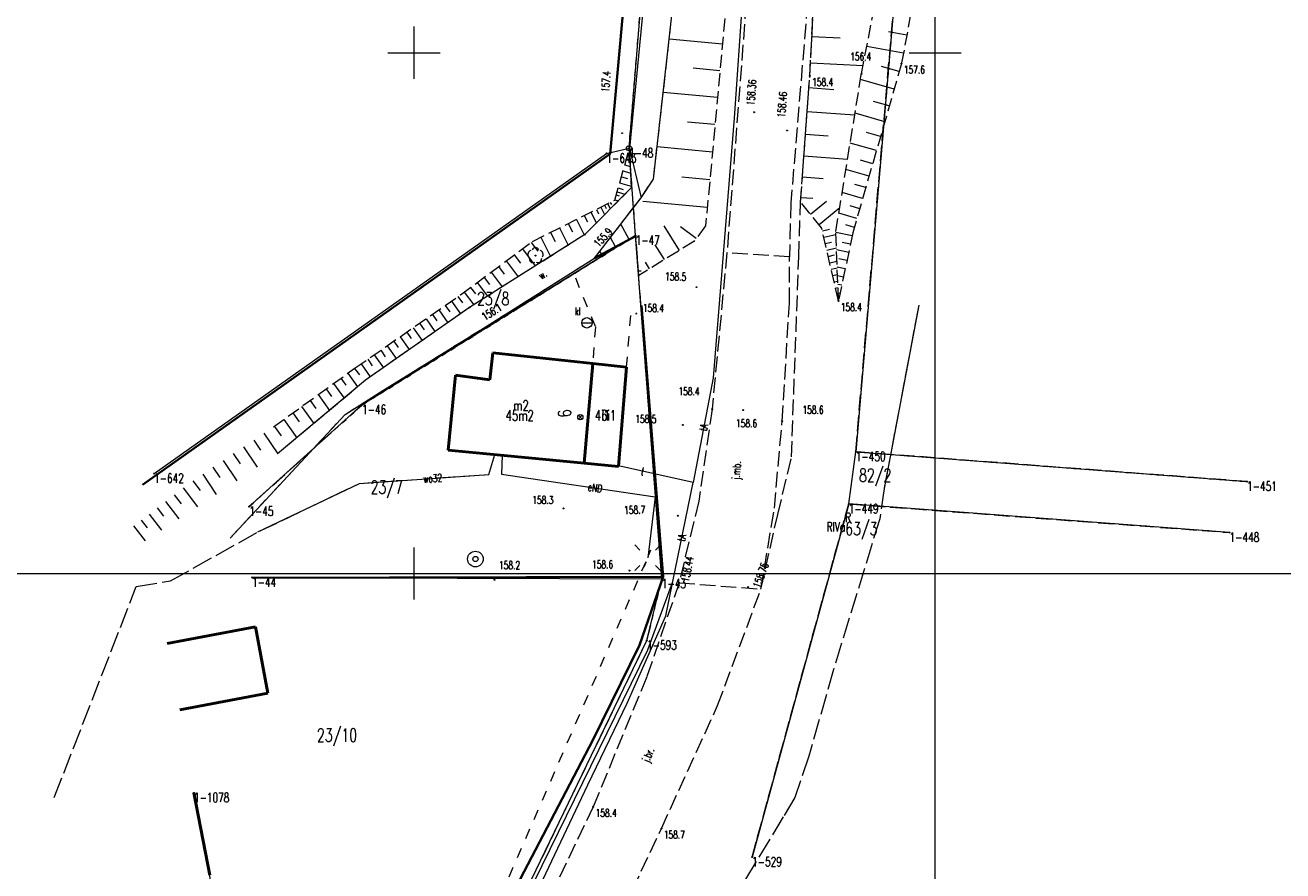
# Model space of a CAD drawing. Header units: metres. Extents: x 5598798 to 5599616, y 5661498 to 5662453.
# Tile 8 of 18: x 5599113 to 5599233, y 5661721 to 5661803. Entities that reach past the tile are written whole.
import ezdxf
from ezdxf.enums import TextEntityAlignment as Align

# ---------------------------------------------------------------- set-up
doc = ezdxf.new("R2010")
doc.units = ezdxf.units.M
doc.header["$MEASUREMENT"] = 0
for name, pattern in [('1', [0]), ('2_1', [0]), ('2_14', [1, -1]), ('2_BUBZ02', [1.75, 1.25, -0.5]), ('2_BUBZ02G', [1.75, 1.25, -0.5]), ('2_BUIB02_01', [2, 1, -1]), ('2_KTJZ01', [2, 1.5, -0.5]), ('2_KTOK05_01', [7.5, 7.5]), ('2_PTRW02', [0]), ('2_PTRW02_01', [2, 1, -1]), ('3_EGBB01', [0]), ('4_SUPB_P_01', [2.5, 2, -0.5]), ('4_SUPE04', [2, 1, -1]), ('4_SUPE_01', [0]), ('4_SUPT_01', [0]), ('4_SUPW_01', [0]), ('4_SUSM05', [1.25, 0.5, -0.75]), ('GDE', [0]), ('GUK', [2, 1.5, -0.5]), ('GUZ', [1, 0.5, -0.5])]:
    doc.linetypes.add(name, pattern=pattern)
doc.layers.get('0').update_dxf_attribs({"color": 250, "linetype": 'CONTINUOUS', "lineweight": 100})
for name, color, linetype, lineweight in [('BUBZ_L_1', 7, '2_BUBZ02', 18), ('BUIB_L_1', 7, '2_BUIB02_01', 18), ('Dzialki', 7, 'GDE', 18), ('EADTD_T_0', 214, 'CONTINUOUS', 25), ('EAPADR_T_0', 214, 'CONTINUOUS', 18), ('EGBB_E_T_0', 7, 'CONTINUOUS', 20), ('EGBB_E_T_1', 7, 'CONTINUOUS', 20), ('EGBB_L_0', 34, '3_EGBB01', 50), ('Kontury', 90, 'GUK', 18), ('KTJZ_E_T_0', 7, 'CONTINUOUS', 15), ('KTJZ_L_0', 7, '2_KTJZ01', 18), ('KTOK_L_4', 7, '2_KTOK05_01', 35), ('Numery_dzialek', 7, 'CONTINUOUS', 13), ('Numery_konturow', 90, 'CONTINUOUS', 9), ('Numery_punktow', 7, 'CONTINUOUS', 9), ('Numery_uzytkow', 90, 'CONTINUOUS', 9), ('OBOP_T_1', 3, 'CONTINUOUS', 18), ('Podzial_sekcyjny_krzyze', 7, '1', 18), ('Podzial_sekcyjny_podstawowy', 7, '1', 0), ('PTRW_E_T_0', 7, 'CONTINUOUS', 15), ('PTRW_L_1', 7, '2_PTRW02_01', 18), ('Punkty', 7, 'CONTINUOUS', 18), ('RTPW_T_0', 7, 'CONTINUOUS', 15), ('RTPW_T_1', 7, 'CONTINUOUS', 15), ('SUPE_E_T_3', 1, 'CONTINUOUS', 15), ('SUPE_L_3', 1, '4_SUPE_01', 18), ('SUPT_E_T_0', 30, 'CONTINUOUS', 15), ('SUPT_L_0', 30, '4_SUPT_01', 18), ('SUPW_E_T_0', 5, 'CONTINUOUS', 15), ('SUPW_L_0', 5, '4_SUPW_01', 18), ('SUSM_L_4', 7, '4_SUSM05', 18), ('SUSM_T_0', 7, 'CONTINUOUS', 18), ('SUUK_E_T_1', 7, 'CONTINUOUS', 15), ('SUUK_T_1', 7, 'CONTINUOUS', 18), ('SUUW_T_1', 7, 'CONTINUOUS', 18), ('Uzytki', 90, 'GUZ', 18)]:
    doc.layers.add(name, color=color, linetype=linetype, lineweight=lineweight)
doc.styles.get("Standard").update_dxf_attribs({"font": 'Simplex.SHX', "width": 0.75})

# ---------------------------------------------------------------- blocks, each defined once
blk = doc.blocks.new('GRT')
at = {"linetype": 'Continuous'}
blk.add_circle((0, 0), 0.25, dxfattribs=at)
blk = doc.blocks.new('GRO')
at = {"linetype": 'Continuous'}
blk.add_circle((0, 0), 0.045, dxfattribs=at)
blk = doc.blocks.new('1_PADR')
at = {"linetype": 'Continuous'}
for p, q in [((-0.17675, -0.17675), (0.17675, 0.17675)), ((0.17675, -0.17675), (-0.17675, 0.17675))]:
    blk.add_line(p, q, dxfattribs=at)
blk.add_circle((0, 0), 0.25, dxfattribs=at)
blk = doc.blocks.new('2_OBOP02_01')
at = {"linetype": 'Continuous'}
blk.add_circle((0, 0), 0.045, dxfattribs=at)
for centre, start, end in [((-0.356659, 0.115892), 102.144465, 221.860023), ((0, 0.375056), 30.140124, 149.859876), ((0.356659, 0.115892), 318.139977, 77.855535), ((-0.220404, -0.303384), 174.148182, 293.854228), ((0.220404, -0.303384), 246.145772, 5.851818)]:
    blk.add_arc(centre, 0.375, start, end, dxfattribs=at)
blk = doc.blocks.new('2_RTPW02')
at = {"linetype": 'Continuous'}
blk.add_circle((0, 0), 0.045, dxfattribs=at)
blk = doc.blocks.new('2_RTPW01')
at = {"linetype": 'Continuous'}
blk.add_circle((0, 0), 0.045, dxfattribs=at)
blk = doc.blocks.new('4_SUSM01_01')
at = {"linetype": 'Continuous'}
for p, q in [((-0.74249, 0.74249), (-1.23746, 1.23746)), ((0.74249, 0.74249), (1.23746, 1.23746)), ((-0.74249, -0.74249), (-1.23746, -1.23746)), ((0.74249, -0.74249), (1.23746, -1.23746))]:
    blk.add_line(p, q, dxfattribs=at)
blk = doc.blocks.new('4_SUUS07')
at = {"linetype": 'Continuous'}
blk.add_line((-0.5, 0), (0.5, 0), dxfattribs=at)
blk.add_circle((0, 0), 0.5, dxfattribs=at)
blk = doc.blocks.new('4_SUUS13')
at = {"linetype": 'Continuous'}
for radius in [0.75, 0.25]:
    blk.add_circle((0, 0), radius, dxfattribs=at)

msp = doc.modelspace()

# ---------------------------------------------------------------- linework, layer by layer
at = {"layer": 'BUBZ_L_1', "linetype": '2_BUBZ02'}
for p, q in [((5599172.972858, 5661787.874103), (5599177.287427, 5661826.126371)), ((5599192.92, 5661797.97), (5599194.91, 5661808.1)), ((5599190.47, 5661782.84), (5599192.92, 5661797.97)), ((5599170.668051, 5661790.79835), (5599170.837218, 5661787.036514)), ((5599171.785968, 5661786.07152), (5599172.972858, 5661787.874103)), ((5599170.837218, 5661787.036514), (5599166.393744, 5661782.537358)), ((5599167.305753, 5661780.267008), (5599171.785968, 5661786.07152)), ((5599166.393744, 5661782.537358), (5599155.337263, 5661775.552894)), ((5599190.72, 5661776.17), (5599190.47, 5661782.84)), ((5599171.55378, 5661778.598705), (5599171.29896, 5661782.408732)), ((5599155.337263, 5661775.552894), (5599145.33164, 5661768.552295)), ((5599145.33164, 5661768.552295), (5599136.917985, 5661761.497837))]:
    msp.add_line(p, q, dxfattribs=at)
at = {"layer": 'BUBZ_L_1', "linetype": '2_BUBZ02G'}
for p, q in [((5599181.907869, 5661825.924682), (5599177.972049, 5661783.365144)), ((5599187.97, 5661797.77), (5599188.67, 5661811.36)), ((5599198.91, 5661810.57), (5599196.77, 5661798.96)), ((5599196.77, 5661798.96), (5599192.09, 5661782.71)), ((5599187.08, 5661785.65), (5599187.97, 5661797.77)), ((5599169.251478, 5661785.835598), (5599170.668051, 5661790.79835)), ((5599161.355952, 5661781.887835), (5599169.251478, 5661785.835598)), ((5599189.1, 5661783.2), (5599187.08, 5661785.65)), ((5599177.972049, 5661783.365144), (5599176.847765, 5661781.881913)), ((5599190.72, 5661776.17), (5599189.1, 5661783.2)), ((5599192.09, 5661782.71), (5599190.72, 5661776.17)), ((5599154.45566, 5661776.745791), (5599161.355952, 5661781.887835)), ((5599171.29896, 5661782.408732), (5599167.305753, 5661780.267008)), ((5599176.847765, 5661781.881913), (5599171.55378, 5661778.598705)), ((5599144.370619, 5661769.745976), (5599154.45566, 5661776.745791)), ((5599136.508267, 5661764.07314), (5599144.370619, 5661769.745976))]:
    msp.add_line(p, q, dxfattribs=at)
at = {"layer": 'BUBZ_L_1', "linetype": '2_1'}
for p, q in [((5599197.272602, 5661801.686731), (5599195.524662, 5661802.008918)), ((5599179.586211, 5661800.819701), (5599174.486221, 5661801.291337)), ((5599188.164846, 5661801.5528), (5599190.866995, 5661801.413616)), ((5599196.950415, 5661799.938791), (5599193.434087, 5661800.586935)), ((5599179.350392, 5661798.269706), (5599176.774764, 5661798.507895)), ((5599188.03498, 5661799.031534), (5599193.077511, 5661798.771801)), ((5599196.550674, 5661798.198452), (5599194.853781, 5661798.687158)), ((5599196.061969, 5661796.501559), (5599192.83281, 5661797.431556)), ((5599179.112203, 5661795.694078), (5599173.909164, 5661796.175244)), ((5599187.887677, 5661796.648925), (5599190.268567, 5661796.47409)), ((5599195.59697, 5661794.886979), (5599194.079631, 5661795.323973)), ((5599178.87162, 5661793.092558), (5599176.243949, 5661793.33556)), ((5599187.720167, 5661794.367786), (5599192.282444, 5661794.032767)), ((5599195.159976, 5661793.36964), (5599192.308065, 5661794.19099)), ((5599187.559676, 5661792.18222), (5599189.745242, 5661792.021729)), ((5599194.749301, 5661791.943684), (5599193.409226, 5661792.329626)), ((5599178.628618, 5661790.464887), (5599173.320447, 5661790.955776)), ((5599194.363359, 5661790.603609), (5599191.844624, 5661791.329005)), ((5599170.381954, 5661789.796053), (5599170.717429, 5661789.700294)), ((5599170.545984, 5661790.370707), (5599170.689119, 5661790.32985)), ((5599187.405909, 5661790.088222), (5599191.593905, 5661789.780687)), ((5599194.000661, 5661789.344241), (5599192.817141, 5661789.685095)), ((5599170.053894, 5661788.646745), (5599170.774051, 5661788.441183)), ((5599170.217924, 5661789.221399), (5599170.74574, 5661789.070739)), ((5599193.659808, 5661788.160721), (5599191.435325, 5661788.801372)), ((5599169.725835, 5661787.497437), (5599170.830672, 5661787.182072)), ((5599169.889865, 5661788.072091), (5599170.464518, 5661787.908062)), ((5599178.383174, 5661787.810802), (5599175.702409, 5661788.058713)), ((5599187.258584, 5661788.081955), (5599189.264851, 5661787.934631)), ((5599193.339482, 5661787.048479), (5599192.294227, 5661787.349513)), ((5599169.397064, 5661786.345639), (5599169.692651, 5661786.261267)), ((5599169.481437, 5661786.641225), (5599170.234521, 5661786.426264)), ((5599169.588917, 5661787.017767), (5599170.068587, 5661786.88085)), ((5599187.113997, 5661786.112976), (5599188.26845, 5661786.028202)), ((5599193.038448, 5661786.003224), (5599191.073842, 5661786.569031)), ((5599167.490655, 5661784.955186), (5599167.70761, 5661784.521275)), ((5599167.924566, 5661785.172142), (5599168.284655, 5661784.451964)), ((5599168.284655, 5661785.352186), (5599168.434068, 5661785.05336)), ((5599168.583481, 5661785.501599), (5599168.831466, 5661785.005628)), ((5599168.831466, 5661785.625592), (5599168.934364, 5661785.419797)), ((5599169.259825, 5661785.864843), (5599169.587635, 5661785.771272)), ((5599178.135262, 5661785.130036), (5599171.955612, 5661785.701518)), ((5599188.040621, 5661784.48489), (5599189.56391, 5661785.740826)), ((5599188.857936, 5661783.493592), (5599190.840532, 5661785.128222)), ((5599192.755545, 5661785.02092), (5599191.832402, 5661785.286786)), ((5599165.587022, 5661784.00337), (5599166.337723, 5661782.501969)), ((5599166.337723, 5661784.37872), (5599166.652754, 5661783.748657)), ((5599166.967786, 5661784.693752), (5599167.490655, 5661783.648014)), ((5599192.48968, 5661784.097777), (5599190.754589, 5661784.597484)), ((5599163.089181, 5661782.75445), (5599163.527036, 5661781.878741)), ((5599163.96489, 5661783.192304), (5599164.796772, 5661781.528539)), ((5599164.796772, 5661783.608245), (5599165.191897, 5661782.817995)), ((5599170.646401, 5661782.058737), (5599169.843769, 5661783.55523)), ((5599175.466879, 5661781.025519), (5599174.008123, 5661783.377679)), ((5599177.05916, 5661782.160799), (5599175.556752, 5661783.299618)), ((5599189.171027, 5661782.89178), (5599189.850043, 5661783.048253)), ((5599189.311842, 5661782.280709), (5599190.480866, 5661782.5501)), ((5599192.027044, 5661782.409466), (5599190.473943, 5661782.73481)), ((5599192.239827, 5661783.230232), (5599191.424531, 5661783.465037)), ((5599161.228109, 5661781.792568), (5599161.86543, 5661780.937324)), ((5599162.167338, 5661782.293528), (5599163.089181, 5661780.44984)), ((5599169.325564, 5661781.350317), (5599168.840279, 5661782.255121)), ((5599174.035488, 5661780.137803), (5599173.147772, 5661781.569194)), ((5599189.452658, 5661781.669638), (5599190.063729, 5661781.810454)), ((5599189.593474, 5661781.058567), (5599190.528693, 5661781.27408)), ((5599191.861766, 5661781.620472), (5599191.072772, 5661781.785751)), ((5599158.845776, 5661780.017271), (5599159.984797, 5661778.488777)), ((5599159.610023, 5661780.586782), (5599160.201506, 5661779.79305)), ((5599160.403755, 5661781.178265), (5599161.63236, 5661779.529555)), ((5599168.004727, 5661780.641896), (5599167.83679, 5661780.955012)), ((5599189.73429, 5661780.447496), (5599190.345361, 5661780.588312)), ((5599191.696487, 5661780.831479), (5599190.536172, 5661781.074542)), ((5599191.531209, 5661780.042485), (5599190.742215, 5661780.207763)), ((5599157.401397, 5661778.940931), (5599158.457367, 5661777.523888)), ((5599158.109919, 5661779.468916), (5599158.658274, 5661778.733059)), ((5599171.523857, 5661779.046116), (5599171.792795, 5661779.064103)), ((5599172.604096, 5661779.250087), (5599172.212551, 5661779.881431)), ((5599189.875105, 5661779.836425), (5599190.576519, 5661779.99806)), ((5599190.015921, 5661779.225355), (5599190.600433, 5661779.36005)), ((5599191.36593, 5661779.253491), (5599190.598401, 5661779.414273)), ((5599156.062335, 5661777.943073), (5599157.041309, 5661776.629353)), ((5599156.719195, 5661778.432559), (5599157.227567, 5661777.750358)), ((5599190.156737, 5661778.614284), (5599190.624346, 5661778.72204)), ((5599190.297553, 5661778.003213), (5599190.64826, 5661778.08403)), ((5599191.200652, 5661778.464498), (5599190.629515, 5661778.584139)), ((5599191.035373, 5661777.675504), (5599190.660629, 5661777.754005)), ((5599154.220347, 5661776.582465), (5599154.643403, 5661775.972943)), ((5599154.820912, 5661777.017973), (5599155.728503, 5661775.800043)), ((5599155.429876, 5661777.471769), (5599155.90118, 5661776.83931)), ((5599190.438368, 5661777.392142), (5599190.672173, 5661777.44602)), ((5599190.579184, 5661776.781071), (5599190.696087, 5661776.80801)), ((5599190.870095, 5661776.88651), (5599190.691744, 5661776.923871)), ((5599152.384884, 5661775.308508), (5599153.235787, 5661774.082562)), ((5599152.997857, 5661775.73396), (5599153.422509, 5661775.12214)), ((5599153.609677, 5661776.158612), (5599154.457384, 5661774.937272)), ((5599150.539026, 5661774.027337), (5599150.966887, 5661773.410893)), ((5599151.155471, 5661774.455198), (5599152.009583, 5661773.224628)), ((5599151.770756, 5661774.882255), (5599152.197009, 5661774.268127)), ((5599149.302651, 5661773.169195), (5599149.732126, 5661772.550426)), ((5599149.921421, 5661773.59867), (5599150.778755, 5661772.363459)), ((5599147.439339, 5661771.87591), (5599148.303153, 5661770.631363)), ((5599148.061613, 5661772.307817), (5599148.492707, 5661771.686714)), ((5599148.682716, 5661772.738911), (5599149.543284, 5661771.499041)), ((5599145.565476, 5661770.575301), (5599145.999829, 5661769.949504)), ((5599146.191273, 5661771.009654), (5599147.058345, 5661769.760413)), ((5599146.815894, 5661771.443189), (5599147.248614, 5661770.819744)), ((5599143.657053, 5661769.231125), (5599144.59343, 5661767.93334)), ((5599144.305946, 5661769.699313), (5599144.757078, 5661769.074059)), ((5599144.9385, 5661770.14013), (5599145.808842, 5661768.886177)), ((5599142.284745, 5661768.240978), (5599143.293261, 5661766.843209)), ((5599142.983629, 5661768.745236), (5599143.469517, 5661768.071811)), ((5599140.80671, 5661767.174548), (5599141.892925, 5661765.669092)), ((5599141.559438, 5661767.717655), (5599142.08276, 5661766.992349)), ((5599139.214805, 5661766.025958), (5599140.384704, 5661764.404519)), ((5599140.025525, 5661766.610908), (5599140.589165, 5661765.829722)), ((5599137.500257, 5661764.788879), (5599138.760287, 5661763.042521)), ((5599138.373435, 5661765.418894), (5599138.9805, 5661764.577524)), ((5599135.610704, 5661763.474764), (5599136.92483, 5661761.503576)), ((5599136.594066, 5661764.135045), (5599137.2479, 5661763.228855)), ((5599133.643864, 5661762.163537), (5599134.953939, 5661760.198424)), ((5599134.62642, 5661762.818575), (5599135.28261, 5661761.834291)), ((5599131.683921, 5661760.856909), (5599132.989402, 5661758.898687)), ((5599132.663032, 5661761.509649), (5599133.31692, 5661760.528817)), ((5599129.730851, 5661759.554862), (5599131.031754, 5661757.603507)), ((5599130.706528, 5661760.205314), (5599131.358123, 5661759.227921)), ((5599128.768573, 5661758.896685), (5599129.475016, 5661757.968819)), ((5599127.006494, 5661757.555102), (5599127.665529, 5661756.689505)), ((5599127.872092, 5661758.214137), (5599129.237188, 5661756.421175)), ((5599125.363731, 5661756.304362), (5599125.97814, 5661755.497376)), ((5599126.170716, 5661756.918771), (5599127.443378, 5661755.247215)), ((5599123.832203, 5661755.138312), (5599124.405009, 5661754.38597)), ((5599124.584545, 5661755.711119), (5599125.771032, 5661754.152748)), ((5599123.105778, 5661754.585239), (5599124.211925, 5661753.13239))]:
    msp.add_line(p, q, dxfattribs=at)
msp.add_point((5599190.72, 5661776.17), dxfattribs=at)
at = {"layer": 'BUIB_L_1', "linetype": '2_BUIB02_01'}
for p, q in [((5599156.672887, 5661773.572303), (5599167.305753, 5661780.267008)), ((5599165.47744, 5661778.394591), (5599167.395319, 5661773.685943)), ((5599170.39, 5661769.8), (5599170.880141, 5661775.74608)), ((5599147.004971, 5661767.559842), (5599156.672887, 5661773.572303)), ((5599167.395319, 5661773.685943), (5599167.15, 5661770.15)), ((5599143.395155, 5661765.276761), (5599147.004971, 5661767.559842)), ((5599132.359601, 5661753.410474), (5599143.395155, 5661765.276761))]:
    msp.add_line(p, q, dxfattribs=at)
at = {"layer": 'Dzialki'}
for p, q in [((5599170.63, 5661790.83), (5599180.64, 5661913.54)), ((5599202.55, 5661880.8), (5599192.37, 5661761.69)), ((5599125.06, 5661759.6), (5599168.46, 5661790.33)), ((5599168.46, 5661790.33), (5599170.63, 5661790.83)), ((5599171.26, 5661782.44), (5599170.63, 5661790.83)), ((5599171.26, 5661782.44), (5599145.01, 5661766.19)), ((5599173.78, 5661749.49), (5599171.26, 5661782.44)), ((5599145.01, 5661766.19), (5599134.2, 5661756.43)), ((5599191.7, 5661756.68), (5599192.37, 5661761.69)), ((5599192.37, 5661761.69), (5599229.91, 5661758.83)), ((5599191.7, 5661756.68), (5599182.43, 5661722.79)), ((5599228.23, 5661753.94), (5599191.7, 5661756.68)), ((5599134.46, 5661749.63), (5599173.78, 5661749.49)), ((5599172.35, 5661743.59), (5599173.78, 5661749.49)), ((5599148.41, 5661693.96), (5599172.35, 5661743.59)), ((5599132.54, 5661709.86), (5599128.89, 5661728.95))]:
    msp.add_line(p, q, dxfattribs=at)
at = {"layer": 'EGBB_L_0', "linetype": '3_EGBB01'}
for p, q in [((5599157.26, 5661768.6), (5599157.56, 5661771.19)), ((5599157.56, 5661771.19), (5599167.15, 5661770.15)), ((5599166.33, 5661760.6), (5599167.15, 5661770.15)), ((5599167.15, 5661770.15), (5599170.39, 5661769.8)), ((5599169.61, 5661760.28), (5599170.39, 5661769.8)), ((5599153.29, 5661761.86), (5599153.99, 5661769.03)), ((5599153.99, 5661769.03), (5599157.26, 5661768.6)), ((5599156.62, 5661761.54), (5599153.29, 5661761.86)), ((5599166.33, 5661760.6), (5599156.62, 5661761.54)), ((5599166.33, 5661760.6), (5599169.61, 5661760.28)), ((5599126.310272, 5661743.289596), (5599134.779895, 5661744.901054)), ((5599134.779895, 5661744.901054), (5599135.993123, 5661738.516793)), ((5599135.993123, 5661738.516793), (5599127.523577, 5661736.905251)), ((5599130.402266, 5661721.050548), (5599128.89, 5661728.95))]:
    msp.add_line(p, q, dxfattribs=at)
at = {"layer": 'Kontury'}
for p, q in [((5599192.37, 5661761.69), (5599202.55, 5661880.8)), ((5599171.26, 5661782.44), (5599145.02, 5661766.19)), ((5599173.78, 5661749.49), (5599171.26, 5661782.44)), ((5599145.02, 5661766.19), (5599134.2, 5661756.43)), ((5599229.91, 5661758.83), (5599192.37, 5661761.69)), ((5599182.43, 5661722.79), (5599191.7, 5661756.68)), ((5599191.7, 5661756.68), (5599228.23, 5661753.94)), ((5599172.35, 5661743.59), (5599173.78, 5661749.49)), ((5599148.41, 5661693.96), (5599172.35, 5661743.59))]:
    msp.add_line(p, q, dxfattribs=at)
at = {"layer": 'KTJZ_L_0', "linetype": '2_KTJZ01'}
for p, q in [((5599188.25, 5661810.75), (5599186.15, 5661785.6)), ((5599187.97, 5661797.77), (5599188.67, 5661811.36)), ((5599182.17, 5661808.73), (5599180.02, 5661780.78)), ((5599187.08, 5661785.65), (5599187.97, 5661797.77)), ((5599186.15, 5661785.6), (5599186.02, 5661780.39)), ((5599186.91, 5661780.4), (5599187.08, 5661785.65)), ((5599180.02, 5661780.78), (5599178.59, 5661765.78)), ((5599186.02, 5661780.39), (5599180.02, 5661780.78)), ((5599186.01, 5661775.95), (5599186.02, 5661780.39)), ((5599186.21, 5661761.2), (5599186.91, 5661780.4)), ((5599185.32, 5661764.64), (5599186.01, 5661775.95)), ((5599178.59, 5661765.78), (5599177.31, 5661756.94)), ((5599184.57, 5661756.28), (5599185.32, 5661764.64)), ((5599184.89, 5661755.66), (5599186.21, 5661761.2)), ((5599177.31, 5661756.94), (5599175.43, 5661749.12)), ((5599183.28, 5661748.5), (5599184.57, 5661756.28)), ((5599183.28, 5661748.5), (5599184.89, 5661755.66)), ((5599175.43, 5661749.12), (5599172.33, 5661740.08)), ((5599175.43, 5661749.12), (5599183.28, 5661748.5)), ((5599179.12, 5661737.33), (5599183.28, 5661748.5)), ((5599172.33, 5661740.08), (5599167.19, 5661727.62)), ((5599173.74, 5661725.53), (5599179.12, 5661737.33)), ((5599167.19, 5661727.62), (5599161.82, 5661716.42)), ((5599161.53, 5661699.74), (5599173.74, 5661725.53))]:
    msp.add_line(p, q, dxfattribs=at)
at = {"layer": 'KTOK_L_4', "linetype": '2_KTOK05_01'}
for p, q in [((5599171.05222, 5661814.997676), (5599168.830027, 5661790.290817)), ((5599168.830027, 5661790.290817), (5599123.947757, 5661758.517027)), ((5599167.305753, 5661780.267008), (5599171.29896, 5661782.408732)), ((5599173.915232, 5661749.681447), (5599171.818499, 5661775.744599)), ((5599173.915232, 5661749.681447), (5599134.507237, 5661749.597468)), ((5599171.624053, 5661743.128419), (5599173.915232, 5661749.681447)), ((5599167.170567, 5661734.000977), (5599171.624053, 5661743.128419)), ((5599156.768812, 5661714.174973), (5599167.170567, 5661734.000977))]:
    msp.add_line(p, q, dxfattribs=at)
at = {"layer": 'Podzial_sekcyjny_krzyze'}
for p, q in [((5599150, 5661797.5), (5599150, 5661802.5)), ((5599200, 5661797.5), (5599200, 5661802.5)), ((5599147.5, 5661800), (5599152.5, 5661800)), ((5599197.5, 5661800), (5599202.5, 5661800)), ((5599150, 5661747.5), (5599150, 5661752.5)), ((5599200, 5661747.5), (5599200, 5661752.5)), ((5599147.5, 5661750), (5599152.5, 5661750)), ((5599197.5, 5661750), (5599202.5, 5661750))]:
    msp.add_line(p, q, dxfattribs=at)
at = {"layer": 'Podzial_sekcyjny_podstawowy'}
for p, q in [((5599200, 5661750), (5599200, 5662000)), ((5598800, 5661750), (5599200, 5661750)), ((5599200, 5661500), (5599200, 5661750)), ((5599200, 5661750), (5599600, 5661750))]:
    msp.add_line(p, q, dxfattribs=at)
at = {"layer": 'PTRW_L_1', "linetype": '2_PTRW02'}
for p, q in [((5599175.395835, 5661839.501206), (5599170.668051, 5661790.79835)), ((5599172.972858, 5661787.874103), (5599177.287427, 5661826.126371)), ((5599170.668051, 5661790.79835), (5599170.837218, 5661787.036514)), ((5599171.785968, 5661786.07152), (5599172.972858, 5661787.874103)), ((5599170.837218, 5661787.036514), (5599166.393744, 5661782.537358)), ((5599167.305753, 5661780.267008), (5599171.785968, 5661786.07152)), ((5599166.393744, 5661782.537358), (5599155.337263, 5661775.552894)), ((5599156.672887, 5661773.572303), (5599167.305753, 5661780.267008)), ((5599155.337263, 5661775.552894), (5599145.33164, 5661768.552295)), ((5599147.004971, 5661767.559842), (5599156.672887, 5661773.572303)), ((5599145.33164, 5661768.552295), (5599136.917985, 5661761.497837)), ((5599143.395155, 5661765.276761), (5599147.004971, 5661767.559842)), ((5599132.359601, 5661753.410474), (5599143.395155, 5661765.276761))]:
    msp.add_line(p, q, dxfattribs=at)
at = {"layer": 'PTRW_L_1', "linetype": '2_14'}
msp.add_line((5599170.668051, 5661790.79835), (5599171.785968, 5661786.07152), dxfattribs=at)
at = {"layer": 'SUPE_L_3', "linetype": '4_SUPE_01'}
for p, q in [((5599158.466851, 5661761.361211), (5599158.406534, 5661759.543553)), ((5599158.406534, 5661759.543553), (5599173.129134, 5661757.374253)), ((5599173.129134, 5661757.374253), (5599172.421291, 5661751.519683))]:
    msp.add_line(p, q, dxfattribs=at)
at = {"layer": 'SUPE_L_3', "linetype": '4_SUPE04'}
msp.add_line((5599158.332094, 5661719.064332), (5599172.421291, 5661751.519683), dxfattribs=at)
at = {"layer": 'SUPT_L_0', "linetype": '4_SUPT_01'}
for p, q in [((5599183.629748, 5661836.324248), (5599180.716187, 5661793.727998)), ((5599180.716187, 5661793.727998), (5599178.691605, 5661768.800266)), ((5599178.691605, 5661768.800266), (5599176.789007, 5661758.752312)), ((5599176.789007, 5661758.752312), (5599169.614497, 5661760.33489)), ((5599174.81391, 5661749.25297), (5599176.789007, 5661758.752312)), ((5599172.422232, 5661742.67554), (5599174.81391, 5661749.25297)), ((5599174.1585, 5661745.956529), (5599174.81391, 5661749.25297)), ((5599170.447801, 5661737.548272), (5599174.1585, 5661745.956529)), ((5599157.421027, 5661712.050333), (5599172.422232, 5661742.67554)), ((5599166.67415, 5661729.708853), (5599170.447801, 5661737.548272)), ((5599155.313425, 5661705.739483), (5599166.67415, 5661729.708853))]:
    msp.add_line(p, q, dxfattribs=at)
at = {"layer": 'SUPW_L_0', "linetype": '4_SUPW_01'}
for p, q in [((5599198.42, 5661775.78), (5599195.1, 5661758.18)), ((5599157.172459, 5661759.517034), (5599157.74163, 5661761.431418)), ((5599144.786248, 5661758.655245), (5599157.172459, 5661759.517034)), ((5599135.02765, 5661753.991359), (5599144.786248, 5661758.655245))]:
    msp.add_line(p, q, dxfattribs=at)
at = {"layer": 'SUPW_L_0', "linetype": '4_SUPB_P_01'}
for p, q in [((5599198.42, 5661775.78), (5599195.1, 5661758.18)), ((5599157.172459, 5661759.517034), (5599157.74163, 5661761.431418)), ((5599144.786248, 5661758.655245), (5599157.172459, 5661759.517034)), ((5599135.02765, 5661753.991359), (5599144.786248, 5661758.655245)), ((5599195.1, 5661758.18), (5599194.68, 5661755.27)), ((5599194.68, 5661755.27), (5599190.24, 5661740.8)), ((5599126.650349, 5661749.298839), (5599135.02765, 5661753.991359)), ((5599115.497332, 5661728.515688), (5599123.360738, 5661748.77386)), ((5599123.360738, 5661748.77386), (5599126.650349, 5661749.298839)), ((5599190.24, 5661740.8), (5599187.88, 5661732.46)), ((5599187.88, 5661732.46), (5599186.52, 5661728.5)), ((5599186.52, 5661728.5), (5599185.42, 5661726.64)), ((5599185.42, 5661726.64), (5599181.47, 5661720.11))]:
    msp.add_line(p, q, dxfattribs=at)
at = {"layer": 'SUSM_L_4', "linetype": '4_SUSM05'}
msp.add_line((5599172.071084, 5661750.641314), (5599172.771498, 5661752.398053), dxfattribs=at)
at = {"layer": 'Uzytki'}
for p, q in [((5599170.63, 5661790.83), (5599180.64, 5661913.54)), ((5599202.55, 5661880.8), (5599192.37, 5661761.69)), ((5599171.26, 5661782.44), (5599170.63, 5661790.83)), ((5599145.02, 5661766.19), (5599171.26, 5661782.44)), ((5599173.78, 5661749.49), (5599171.26, 5661782.44)), ((5599134.2, 5661756.43), (5599145.02, 5661766.19)), ((5599192.37, 5661761.69), (5599229.91, 5661758.83)), ((5599191.7, 5661756.68), (5599182.43, 5661722.79)), ((5599228.23, 5661753.94), (5599191.7, 5661756.68)), ((5599172.35, 5661743.59), (5599173.78, 5661749.49)), ((5599148.41, 5661693.96), (5599172.35, 5661743.59))]:
    msp.add_line(p, q, dxfattribs=at)

# ---------------------------------------------------------------- block references
at = {"layer": 'EAPADR_T_0'}
msp.add_blockref('1_PADR', (5599165.955042, 5661765.013753), dxfattribs=at)
at = {"layer": 'OBOP_T_1'}
msp.add_blockref('2_OBOP02_01', (5599161.654522, 5661780.527681), dxfattribs=at)
at = {"layer": 'Punkty'}
for name, p in [('GRT', (5599170.63, 5661790.83)), ('GRO', (5599168.46, 5661790.33)), ('GRO', (5599171.26, 5661782.44)), ('GRO', (5599145.01, 5661766.19)), ('GRO', (5599192.37, 5661761.69)), ('GRO', (5599125.06, 5661759.6)), ('GRO', (5599229.91, 5661758.83)), ('GRO', (5599134.2, 5661756.43)), ('GRO', (5599191.7, 5661756.68)), ('GRO', (5599228.23, 5661753.94)), ('GRO', (5599134.46, 5661749.63)), ('GRO', (5599173.78, 5661749.49)), ('GRO', (5599172.35, 5661743.59)), ('GRO', (5599128.89, 5661728.95)), ('GRO', (5599182.43, 5661722.79))]:
    msp.add_blockref(name, p, dxfattribs=at)
at = {"layer": 'RTPW_T_0', "rotation": 359.999997}
for p in [(5599196.77, 5661798.96), (5599187.97, 5661797.77), (5599192.92, 5661797.97), (5599190.72, 5661776.17), (5599178.59, 5661765.78), (5599181.59, 5661765.69), (5599185.32, 5661764.64), (5599167.19, 5661727.62), (5599173.74, 5661725.53)]:
    msp.add_blockref('2_RTPW01', p, dxfattribs=at)
at = {"layer": 'RTPW_T_0'}
for p in [(5599169.97055, 5661792.273745), (5599166.393744, 5661782.537358), (5599177.099891, 5661777.489612), (5599155.337263, 5661775.552894), (5599171.327532, 5661774.960058), (5599175.803126, 5661764.272515), (5599164.330433, 5661756.261249), (5599175.300909, 5661755.557002), (5599170.66862, 5661750.284776), (5599157.732469, 5661749.404995)]:
    msp.add_blockref('2_RTPW01', p, dxfattribs=at)
at = {"layer": 'RTPW_T_1'}
for p in [(5599182.622328, 5661794.276474), (5599185.798785, 5661792.533155), (5599175.231619, 5661748.922304), (5599182.059696, 5661748.707319)]:
    msp.add_blockref('2_RTPW02', p, dxfattribs=at)
at = {"layer": 'SUSM_T_0'}
msp.add_blockref('4_SUSM01_01', (5599172.421291, 5661751.519683), dxfattribs=at)
at = {"layer": 'SUUK_T_1'}
msp.add_blockref('4_SUUS07', (5599166.586266, 5661774.067744), dxfattribs=at)
at = {"layer": 'SUUW_T_1'}
msp.add_blockref('4_SUUS13', (5599155.890364, 5661751.396245), dxfattribs=at)

# ---------------------------------------------------------------- texts
at = {"layer": 'EADTD_T_0', "width": 0.7}
msp.add_text('6', height=1.25, rotation=95.204959, dxfattribs=at).set_placement((5599165.072639, 5661765.425541), align=Align.CENTER)
at = {"layer": 'EGBB_E_T_0', "width": 0.7}
for s, p in [('m2', (5599160.256638, 5661766.138571)), ('i1', (5599168.369671, 5661765.2075))]:
    msp.add_text(s, height=1, dxfattribs=at).set_placement(p, align=Align.MIDDLE)
at = {"layer": 'EGBB_E_T_1', "width": 0.7}
for s, p in [('45m2', (5599160.145714, 5661765.175844)), ('46i1', (5599168.37, 5661765.2075))]:
    msp.add_text(s, height=1, dxfattribs=at).set_placement(p, align=Align.MIDDLE)
at = {"layer": 'KTJZ_E_T_0', "width": 0.7}
for s, rotation, p in [('j.mb.', 85, (5599181.03, 5661759.9)), ('j.br.', 66.999993, (5599172.55, 5661732.56))]:
    msp.add_text(s, height=0.75, rotation=rotation, dxfattribs=at).set_placement(p, align=Align.MIDDLE)
at = {"layer": 'Numery_dzialek', "width": 0.7}
for s, p in [('23/8', (5599156.04642, 5661777.014003)), ('82/2', (5599192.690864, 5661760.066154)), ('23/7', (5599145.829221, 5661758.927019)), ('63/3', (5599191.359342, 5661754.945046)), ('23/10', (5599140.683784, 5661735.113365))]:
    msp.add_text(s, height=1.26, dxfattribs=at).set_placement(p, align=Align.TOP_LEFT)
at = {"layer": 'Numery_konturow', "width": 0.7}
msp.add_text('RIVa', height=0.9, dxfattribs=at).set_placement((5599191.359342, 5661754.945046), align=Align.TOP_RIGHT)
at = {"layer": 'Numery_punktow', "width": 0.7}
for s, p in [('1-643', (5599168.46, 5661790.33)), ('1-48', (5599170.63, 5661790.83)), ('1-47', (5599171.26, 5661782.44)), ('1-46', (5599145.01, 5661766.19)), ('1-450', (5599192.37, 5661761.69)), ('1-642', (5599125.06, 5661759.6)), ('1-451', (5599229.91, 5661758.83)), ('1-45', (5599134.2, 5661756.43)), ('1-449', (5599191.7, 5661756.68)), ('1-448', (5599228.23, 5661753.94)), ('1-44', (5599134.46, 5661749.63)), ('1-43', (5599173.78, 5661749.49)), ('1-593', (5599172.35, 5661743.59)), ('1-1078', (5599128.89, 5661728.95)), ('1-529', (5599182.43, 5661722.79))]:
    msp.add_text(s, height=0.9, dxfattribs=at).set_placement(p, align=Align.TOP_LEFT)
at = {"layer": 'Numery_uzytkow', "width": 0.7}
msp.add_text('R', height=0.9, dxfattribs=at).set_placement((5599191.359342, 5661754.945046))
at = {"layer": 'PTRW_E_T_0', "width": 0.7}
msp.add_text('w.', height=0.75, rotation=33.206567, dxfattribs=at).set_placement((5599162.333953, 5661778.708283), align=Align.MIDDLE)
at = {"layer": 'RTPW_T_0', "width": 0.7}
for s, p in [('156.4', (5599191.839454, 5661800.005221)), ('157.6', (5599196.99, 5661798.74)), ('158.4', (5599188.19, 5661797.55)), ('158.4', (5599190.94, 5661775.95)), ('158.4', (5599175.365154, 5661767.863834)), ('158.6', (5599187.262023, 5661766.089385)), ('158.6', (5599180.890141, 5661764.798878)), ('158.4', (5599167.42, 5661727.4)), ('158.7', (5599173.96, 5661725.31))]:
    msp.add_text(s, height=0.75, dxfattribs=at).set_placement(p, align=Align.TOP_LEFT)
for s, rotation, p in [('157.4', 85.392709, (5599168.709919, 5661796.188333)), ('155.9', 46.771459, (5599167.716012, 5661781.26778)), ('158.5', 358.567904, (5599174.081014, 5661778.153102)), ('156.1', 32.048631, (5599156.799912, 5661774.257444)), ('158.4', 358.919076, (5599171.949554, 5661775.125931)), ('158.5', 359.138474, (5599171.220319, 5661764.472412)), ('158.3', 359.795373, (5599161.34473, 5661756.692517)), ('158.7', 1.374825, (5599170.167417, 5661755.712152)), ('158.6', 0.326473, (5599167.08163, 5661750.492117))]:
    msp.add_text(s, height=0.75, rotation=rotation, dxfattribs=at).set_placement(p)
msp.add_text('158.2', height=0.75, dxfattribs=at).set_placement((5599158.155699, 5661750.429183))
at = {"layer": 'RTPW_T_1', "width": 0.7}
for s, rotation, p in [('158.36', 85.426068, (5599182.643062, 5661794.919229)), ('158.46', 85.497812, (5599185.586468, 5661793.753975))]:
    msp.add_text(s, height=0.75, rotation=rotation, dxfattribs=at).set_placement(p)
for s, rotation, p in [('158.44', 78.541237, (5599175.617996, 5661749.302844)), ('158.75', 70.042596, (5599182.492449, 5661748.813676))]:
    msp.add_text(s, height=0.75, rotation=rotation, dxfattribs=at).set_placement(p, align=Align.TOP_LEFT)
at = {"layer": 'SUPE_E_T_3', "width": 0.7}
msp.add_text('eND', height=0.75, rotation=351.618071, dxfattribs=at).set_placement((5599167.364937, 5661758.223578), align=Align.MIDDLE)
at = {"layer": 'SUPT_E_T_0', "width": 0.7}
for s, rotation, p in [('tA', 79.277886, (5599177.790384, 5661764.04076)), ('t', 347.560699, (5599171.936035, 5661759.822798)), ('tA', 78.254451, (5599175.68431, 5661753.439209))]:
    msp.add_text(s, height=0.75, rotation=rotation, dxfattribs=at).set_placement(p, align=Align.MIDDLE)
at = {"layer": 'SUPW_E_T_0', "width": 0.7}
msp.add_text('wo32', height=0.75, rotation=3.980023, dxfattribs=at).set_placement((5599151.786745, 5661759.142315), align=Align.MIDDLE)
at = {"layer": 'SUUK_E_T_1', "width": 0.7}
msp.add_text('kl', height=0.75, dxfattribs=at).set_placement((5599165.981775, 5661774.805486), align=Align.RIGHT)

doc.saveas('drawing.dxf')
